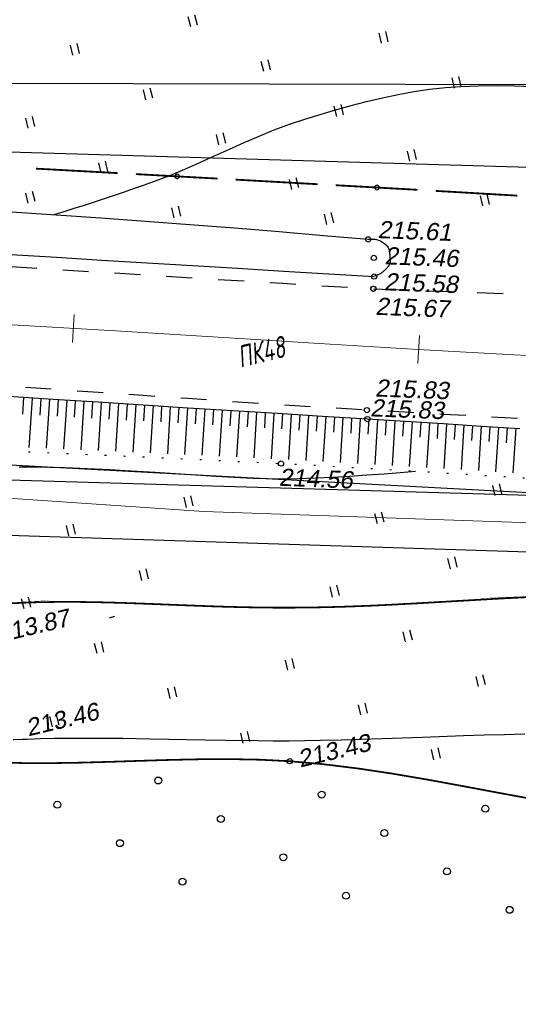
# Model space of a CAD drawing. Header units: millimetres. Extents: x -10 to 1169, y 1 to 1686.
# Tile 26 of 224: x 512 to 541, y 71 to 128. Entities that reach past the tile are written whole.
import ezdxf
from ezdxf.enums import TextEntityAlignment as Align
from ezdxf.lldxf.tags import DXFTag

# ---------------------------------------------------------------- set-up
doc = ezdxf.new("R2010")
doc.units = ezdxf.units.MM
for name, pattern in [('ADOT1', [1, 0, -1]), ('AHIDDEN1', [2, 0.5, -1.5]), ('AHIDDEN2', [3, 1.5, -1.5]), ('PHANTOM2', [1.25, 0.625, -0.125, 0.125, -0.125, 0.125, -0.125])]:
    doc.linetypes.add(name, pattern=pattern)
for name, color, linetype in [('CONTURS', 7, 'Continuous'), ('GPR_PICK', 7, 'Continuous'), ('IZOLINES', 32, 'Continuous'), ('PDIGIT', 170, 'Continuous'), ('PICK-H', 7, 'Continuous'), ('PICKETS', 7, 'Continuous'), ('ОБЪЕКТЫ_АВТОДОРОГ', 7, 'Continuous'), ('УЧАСТКИ', 7, 'Continuous')]:
    doc.layers.add(name, color=color, linetype=linetype)
doc.layers.add('СВЯЗЬ', color=170, linetype='Связь', lineweight=30)
doc.styles.add('GPR', font='isocpeui.ttf', dxfattribs={"width": 0.8})
doc.styles.get("Standard").update_dxf_attribs({"font": 'arial.ttf'})
tags = doc.linetypes.add('газ', pattern='A,42.7,-5.08,["Г",Standard,S=2.54,R=0,X=-2.54,Y=-1.27],-3.81', length=51.59).pattern_tags.tags
tags[6] = DXFTag(74, 10)
doc.linetypes.add('Связь', pattern='A,12.5,[130,ltypeshp.shx,S=1,R=-30,X=0,Y=0.9],1,[130,ltypeshp.shx,S=1,R=-30,X=0,Y=0.9],1,[130,ltypeshp.shx,S=1,R=-30,X=0,Y=0.9],4.5', length=19)

# ---------------------------------------------------------------- blocks, each defined once
blk = doc.blocks.new('401')
at = {"layer": 'CONTURS'}
for p, q in [((0, 0), (0, 1.2)), ((0.8, 0), (0.8, 1.2))]:
    blk.add_line(p, q, dxfattribs=at)
blk = doc.blocks.new('133')
at = {"layer": 'CONTURS', "color": 7, "linetype": 'Continuous', "const_width": 0.2}
for points in [[(-11, 0), (-2, 0)], [(0, 0), (9, 0)]]:
    blk.add_lwpolyline(points, dxfattribs=at)
at = {"layer": 'CONTURS', "color": 7, "linetype": 'Continuous', "const_width": 0.5}
blk.add_lwpolyline([(-6.79, 0, 1), (-6.29, 0, 1)], format="xyb", close=True, dxfattribs=at)
blk = doc.blocks.new('373')
at = {"layer": 'CONTURS'}
blk.add_circle((0, 0), 0.4, dxfattribs=at)
blk = doc.blocks.new('пкк')
at = {"layer": 'ОБЪЕКТЫ_АВТОДОРОГ', "lineweight": 15, "ltscale": 200}
blk.add_line((-0.011, -0.822), (-0.008, 0.805), dxfattribs=at)

msp = doc.modelspace()

# ---------------------------------------------------------------- linework, layer by layer
at = {"layer": 'CONTURS', "lineweight": -2}
for p, q in [((512.01723, 106.1058), (511.95551, 105.15082)), ((512.51619, 106.07359), (512.33197, 103.21989)), ((513.01516, 106.04138), (512.95406, 105.09371)), ((513.51412, 106.00917), (513.33174, 103.1769)), ((514.01309, 105.97713), (513.95261, 105.03656)), ((514.51206, 105.9451), (514.33158, 103.13391)), ((515.01104, 105.91311), (514.95117, 104.97937)), ((515.51001, 105.88113), (515.3313, 103.08985)), ((516.00899, 105.84919), (515.94972, 104.92206)), ((516.50797, 105.81724), (516.33106, 103.04577)), ((517.00696, 105.78549), (516.94826, 104.86474)), ((517.50595, 105.75373), (517.33066, 103.00071)), ((518.00494, 105.72198), (517.94678, 104.80736)), ((518.50393, 105.69022), (518.33024, 102.95553)), ((519.00293, 105.6586), (518.9453, 104.7499)), ((519.50193, 105.62697), (519.32981, 102.90948)), ((520.00094, 105.59544), (519.94381, 104.69241)), ((520.49994, 105.56392), (520.32931, 102.8632)), ((520.99895, 105.53239), (520.94231, 104.63482)), ((521.49795, 105.50086), (521.32875, 102.81616)), ((521.99697, 105.46955), (521.94081, 104.57719)), ((522.49599, 105.43825), (522.32825, 102.76878)), ((522.99501, 105.40695), (522.93932, 104.51955)), ((523.49403, 105.37565), (523.32765, 102.72074)), ((523.99305, 105.34443), (523.93782, 104.46179)), ((524.49208, 105.31322), (524.32706, 102.67226)), ((524.99111, 105.28214), (524.9363, 104.40401)), ((525.49014, 105.25107), (525.32633, 102.62323)), ((525.98918, 105.21999), (525.93476, 104.34614)), ((526.48821, 105.18892), (526.32553, 102.57366)), ((526.98726, 105.15803), (526.93321, 104.28811)), ((527.4863, 105.12713), (527.32469, 102.52289)), ((527.98535, 105.09628), (527.93162, 104.22974)), ((528.4844, 105.06544), (528.32364, 102.47041)), ((528.98345, 105.03463), (528.92999, 104.17113)), ((529.4825, 105.00383), (529.32252, 102.41785)), ((529.98156, 104.97321), (529.92828, 104.11202)), ((530.48062, 104.94259), (530.32094, 102.36142)), ((530.97968, 104.91197), (530.92647, 104.05239)), ((531.47874, 104.88135), (531.31915, 102.30501)), ((531.97779, 104.85056), (531.92455, 103.99235)), ((532.47684, 104.81977), (532.31699, 102.24685)), ((532.97589, 104.78886), (532.92254, 103.93166)), ((533.47493, 104.75795), (533.31469, 102.18766)), ((533.97396, 104.72681), (533.92046, 103.8705)), ((534.47299, 104.69568), (534.3122, 102.12809)), ((534.972, 104.66418), (534.91834, 103.80868)), ((535.47101, 104.63268), (535.30983, 102.06726)), ((535.97001, 104.60114), (535.91624, 103.74637)), ((536.46901, 104.56959), (536.3076, 102.00642)), ((536.968, 104.53784), (536.91421, 103.68382)), ((537.46699, 104.50609), (537.30562, 101.94516)), ((537.96599, 104.47434), (537.91224, 103.62105)), ((538.46498, 104.44259), (538.30389, 101.88381)), ((538.96397, 104.41091), (538.91038, 103.55837)), ((539.46297, 104.37924), (539.30248, 101.82275)), ((539.96196, 104.34757), (539.90862, 103.49585)), ((540.46096, 104.3159), (540.30137, 101.76204))]:
    msp.add_line(p, q, dxfattribs=at)
at = {"layer": 'CONTURS', "color": 1, "linetype": 'газ', "lineweight": 15}
for p, q in [((508.55835, 100.46457), (522.43875, 99.52462)), ((522.43875, 99.52462), (597.27755, 96.92495))]:
    msp.add_line(p, q, dxfattribs=at)
at = {"layer": 'CONTURS', "linetype": 'Continuous', "flags": 128}
for points in [[(504.53284, 117.22907), (506.1706, 117.14193), (508.74881, 116.98745), (511.32656, 116.82501), (513.90384, 116.65462), (516.48067, 116.47628), (519.05703, 116.28998), (521.63292, 116.09573), (524.20836, 115.89353), (526.78333, 115.68337), (529.35784, 115.46525), (531.93188, 115.23918)], [(531.93188, 115.23918), (532.00452, 115.24833), (532.07568, 115.2539), (532.14535, 115.25591), (532.21353, 115.25435), (532.28023, 115.24922), (532.34544, 115.24052), (532.40916, 115.22826), (532.4714, 115.21243), (532.53215, 115.19303), (532.59141, 115.17006), (532.64837, 115.14412), (532.70584, 115.11423), (532.76302, 115.08067), (532.81908, 115.04369), (532.87322, 115.00358), (532.92462, 114.9606), (532.97247, 114.91503), (533.01597, 114.86713), (533.05428, 114.81719), (533.08662, 114.76546), (533.10937, 114.71858), (533.12792, 114.66872), (533.14276, 114.6164), (533.1544, 114.56211), (533.16335, 114.50638), (533.1701, 114.4497), (533.17516, 114.3926), (533.17904, 114.33556), (533.18225, 114.27912), (533.18527, 114.22377), (533.18829, 114.17908), (533.19192, 114.13351), (533.19552, 114.08742), (533.19845, 114.04114), (533.20007, 113.99504), (533.19974, 113.94946), (533.19684, 113.90477), (533.19072, 113.8613), (533.18074, 113.81941), (533.16626, 113.77945), (533.15317, 113.75255), (533.13784, 113.72631), (533.12061, 113.70068), (533.10179, 113.67561), (533.08171, 113.65105), (533.06069, 113.62696), (533.03905, 113.60329), (533.01713, 113.57999), (532.99524, 113.557), (532.97371, 113.53429), (532.9454, 113.50477), (532.91636, 113.47569), (532.88659, 113.44714), (532.85614, 113.41923), (532.82501, 113.39205), (532.79322, 113.36569), (532.76081, 113.34026), (532.72777, 113.31585), (532.69414, 113.29256), (532.65994, 113.27048), (532.62741, 113.25086), (532.59433, 113.2321), (532.5607, 113.21421), (532.52654, 113.19718), (532.49182, 113.18102), (532.45657, 113.16572), (532.42077, 113.15129), (532.38443, 113.13772), (532.34754, 113.12502), (532.31011, 113.11319)], [(505.13008, 114.74184), (506.06135, 114.6845), (508.68282, 114.52341), (511.30432, 114.3627), (513.92584, 114.20236), (516.54739, 114.0424), (519.16895, 113.8828), (521.79054, 113.72358), (524.41216, 113.56473), (527.03379, 113.40625), (529.65545, 113.24814), (532.27713, 113.0904)], [(540.69319, 104.30116), (538.49215, 104.44086), (536.29114, 104.58091), (534.0901, 104.71984), (531.88896, 104.85618), (529.29599, 105.01527), (526.70309, 105.17554), (524.11027, 105.33699), (521.51751, 105.49962), (518.92483, 105.66344), (516.33222, 105.82843), (513.73969, 105.9946), (511.14723, 106.16196)]]:
    msp.add_lwpolyline(points, dxfattribs=at)
at = {"layer": 'CONTURS', "linetype": 'AHIDDEN2', "flags": 128}
for points in [[(505.29828, 114.04134), (506.10363, 113.99018), (508.71629, 113.8267), (511.32899, 113.66385), (513.94172, 113.50161), (516.5545, 113.34), (519.16732, 113.179), (521.78017, 113.01863), (524.39306, 112.85887), (527.006, 112.69973), (529.61897, 112.54121), (532.23198, 112.38332)], [(576.54606, 103.68349), (574.27543, 103.71982), (572.00499, 103.76148), (569.73477, 103.80848), (567.46474, 103.8608), (565.19492, 103.91846), (562.92531, 103.98145), (560.65589, 104.04977), (558.38668, 104.12343), (556.11768, 104.20241), (553.84888, 104.28673), (551.6491, 104.3744), (549.44951, 104.46836), (547.25012, 104.56806), (545.05092, 104.67295), (542.85192, 104.78249), (540.6531, 104.89614), (538.45446, 105.01334), (536.25601, 105.13356), (534.05774, 105.25624), (531.85965, 105.38084), (529.27405, 105.5337), (526.68898, 105.69585), (524.10434, 105.86522), (521.51999, 106.0397), (518.93582, 106.21721), (516.35169, 106.39565), (513.7675, 106.57295), (511.18311, 106.747), (508.5984, 106.91571), (506.98512, 107.01636)]]:
    msp.add_lwpolyline(points, dxfattribs=at)
at = {"layer": 'CONTURS', "linetype": 'AHIDDEN2'}
msp.add_lwpolyline([(532.2424, 112.38273), (554.20767, 111.58112), (574.01559, 110.89396), (604.7953, 112.62435)], dxfattribs=at)
at = {"layer": 'CONTURS', "linetype": 'ADOT1', "flags": 128}
msp.add_lwpolyline([(507.91296, 103.15232), (508.04999, 103.14688), (510.14503, 103.06143), (512.23995, 102.97367), (514.33476, 102.8836), (516.42944, 102.79123), (518.52402, 102.69656), (520.61847, 102.59958), (522.71281, 102.50029), (524.80703, 102.39871), (526.90114, 102.29481), (529.28773, 102.16942), (531.67387, 102.03457), (534.05968, 101.89302), (536.4453, 101.74756), (538.83086, 101.60095), (541.21648, 101.45597), (543.60229, 101.31538), (545.98842, 101.18197), (548.375, 101.0585), (550.76216, 100.94775), (552.71308, 100.86029), (554.66442, 100.76922), (556.61607, 100.67787), (558.56794, 100.58959), (560.51993, 100.50769), (562.47194, 100.43553), (564.42388, 100.37643), (566.37565, 100.33372), (568.32715, 100.31075), (570.27828, 100.31084), (572.48528, 100.34734), (574.69176, 100.42255), (576.89787, 100.52826), (579.10374, 100.65627), (581.30954, 100.79839), (583.51541, 100.9464), (585.72149, 101.0921), (587.92794, 101.2273), (590.13489, 101.34379), (592.34251, 101.43337), (592.75051, 101.46851), (593.17944, 101.53787), (593.62035, 101.62667), (594.06426, 101.72015), (594.50219, 101.80353), (594.92519, 101.86205), (595.32428, 101.88093), (595.69048, 101.84541), (596.01484, 101.74072), (596.28837, 101.55209), (596.3947, 101.42052), (596.48107, 101.25836), (596.55305, 101.07379), (596.61622, 100.875), (596.67616, 100.67016), (596.73846, 100.46745), (596.80869, 100.27507), (596.89244, 100.10118), (596.99528, 99.95398), (597.1228, 99.84164), (597.24253, 99.77526), (597.37501, 99.72177), (597.51793, 99.6799), (597.66898, 99.64841), (597.82584, 99.62604), (597.9862, 99.61153), (598.14776, 99.60363), (598.3082, 99.60109), (598.46521, 99.60266), (598.61648, 99.60707), (598.79921, 99.62168), (598.9813, 99.65057), (599.1628, 99.6914), (599.34375, 99.74189), (599.5242, 99.79972), (599.70418, 99.86258), (599.88375, 99.92817), (600.06294, 99.99417), (600.24179, 100.05829), (600.42036, 100.11821), (600.68344, 100.22106), (600.95492, 100.35632), (601.23084, 100.51116), (601.50727, 100.67276), (601.78025, 100.82828), (602.04585, 100.96489), (602.30011, 101.06976), (602.5391, 101.13004), (602.75886, 101.13292), (602.95545, 101.06555), (603.0647, 100.98535), (603.16617, 100.87958), (603.26091, 100.75262), (603.34997, 100.60882), (603.4344, 100.45254), (603.51524, 100.28814), (603.59357, 100.11999), (603.67041, 99.95243), (603.74684, 99.78984), (603.82389, 99.63657), (604.02636, 99.24415), (604.22278, 98.84247), (604.41032, 98.43296), (604.58617, 98.01708), (604.74748, 97.59626), (604.89145, 97.17194), (605.01523, 96.74557), (605.116, 96.3186), (605.19094, 95.89246), (605.23723, 95.46859), (605.24906, 94.96564), (605.21534, 94.45738), (605.14234, 93.94543), (605.03634, 93.43141), (604.90362, 92.91695), (604.75045, 92.40367), (604.58311, 91.89318), (604.40788, 91.38711), (604.23104, 90.88709), (604.05886, 90.39474), (603.74089, 89.54109), (603.38136, 88.70017), (602.9848, 87.8717), (602.55571, 87.05538), (602.09861, 86.25092), (601.61802, 85.45803), (601.11846, 84.67643), (600.60444, 83.90582), (600.08048, 83.14592), (599.55109, 82.39643), (599.13602, 81.82414), (598.7114, 81.25848), (598.27724, 80.69945), (597.83354, 80.14705), (597.38029, 79.60128), (596.91749, 79.06215), (596.44515, 78.52965), (595.96326, 78.00377), (595.47183, 77.48454), (594.92872, 76.92883)], dxfattribs=at)
at = {"layer": 'CONTURS', "linetype": 'AHIDDEN1', "const_width": 0.1, "flags": 128}
for points in [[(400.06581, 95.56067), (402.79846, 95.25722), (405.53191, 94.97482), (408.26617, 94.71349), (411.00122, 94.4732), (413.73708, 94.25398), (416.47373, 94.05581), (419.21119, 93.8787), (421.94945, 93.72265), (424.6885, 93.58765), (427.42836, 93.4737), (430.12772, 93.39814), (432.82867, 93.36798), (435.53085, 93.37251), (438.23393, 93.40104), (440.93755, 93.44284), (443.64137, 93.48721), (446.34504, 93.52345), (449.04821, 93.54085), (451.75053, 93.5287), (454.45167, 93.47628), (456.5444, 93.40379), (458.63658, 93.30826), (460.72835, 93.19562), (462.81984, 93.07183), (464.91119, 92.94283), (467.00255, 92.81455), (469.09404, 92.69295), (471.18581, 92.58395), (473.27799, 92.49351), (475.37072, 92.42756), (477.98551, 92.4087), (480.60421, 92.4646), (483.22528, 92.57031), (485.84722, 92.70089), (488.46851, 92.83141), (491.08762, 92.93691), (493.70303, 92.99247), (496.31324, 92.97314), (498.91672, 92.85398), (501.51195, 92.61004), (502.0977, 92.56794), (502.73447, 92.56415), (503.40032, 92.58095), (504.07327, 92.60062), (504.73136, 92.60545), (505.35264, 92.57772), (505.91514, 92.49971), (506.3969, 92.35371), (506.77596, 92.122), (507.03036, 91.78687), (507.11121, 91.56104), (507.16035, 91.30493), (507.18249, 91.02399), (507.1823, 90.72368), (507.16446, 90.40943), (507.13367, 90.08671), (507.09459, 89.76096), (507.05193, 89.43762), (507.01036, 89.12215), (506.97456, 88.81999), (506.91018, 88.44753), (506.80357, 88.05441), (506.66952, 87.64986), (506.52284, 87.24314), (506.37832, 86.84347), (506.25076, 86.4601), (506.15496, 86.10227), (506.10572, 85.77922), (506.11785, 85.50019), (506.20613, 85.27443), (506.40047, 85.09357), (506.68191, 84.97842), (507.03508, 84.91754), (507.44461, 84.89949), (507.89515, 84.91285), (508.37131, 84.94616), (508.85774, 84.988), (509.33908, 85.02692), (509.79995, 85.0515), (510.22499, 85.05029), (511.94173, 85.00059), (512.27177, 84.99974)], [(512.27177, 84.99974), (513.66052, 84.99613), (515.38065, 85.02455), (517.10145, 85.07348), (518.82222, 85.13055), (520.54226, 85.18342), (522.26089, 85.21971), (523.97742, 85.22707), (525.69115, 85.19312), (527.40139, 85.10551), (529.3925, 84.92832), (531.378, 84.68328), (533.35921, 84.38498), (535.33743, 84.048), (537.31397, 83.68691), (539.29012, 83.3163), (541.26721, 82.95074), (543.24654, 82.60481), (545.22941, 82.2931), (547.21713, 82.03017), (548.72626, 81.85958), (550.23695, 81.70095), (551.74897, 81.55277), (553.26211, 81.41358), (554.77612, 81.28187), (556.2908, 81.15617), (557.80592, 81.03498), (559.32124, 80.91683), (560.83656, 80.80022), (562.35165, 80.68367), (562.71008, 80.67014), (563.08422, 80.67745), (563.46734, 80.69676), (563.85271, 80.71921), (564.23362, 80.73594), (564.60334, 80.7381), (564.95513, 80.71683), (565.28229, 80.66328), (565.57807, 80.5686), (565.83577, 80.42393), (566.07588, 80.20659), (566.29091, 79.93063), (566.48065, 79.60683), (566.64489, 79.24595), (566.78342, 78.85877), (566.89602, 78.45607), (566.98249, 78.04863), (567.04262, 77.64721), (567.07619, 77.2626), (567.083, 76.90556), (567.04903, 76.44076), (566.96537, 75.98057), (566.83201, 75.52498), (566.64897, 75.07401), (566.41624, 74.62764), (566.13382, 74.18587), (565.80171, 73.74872), (565.41991, 73.31617), (564.98843, 72.88824), (564.50725, 72.46491)]]:
    msp.add_lwpolyline(points, dxfattribs=at)
at = {"layer": 'IZOLINES'}
for points in [[(513.78084, 116.67858), (514.36752, 116.85559), (514.95299, 117.03589), (515.53723, 117.21948), (516.12026, 117.40635), (516.70207, 117.5965), (517.28266, 117.78994), (517.86204, 117.98666), (518.4402, 118.18666), (519.01714, 118.38995), (519.59286, 118.59652), (520.46993, 118.93075), (521.33852, 119.28983), (522.20104, 119.66641), (523.05989, 120.05317), (523.91749, 120.44276), (524.77622, 120.82785), (525.63851, 121.20109), (526.50674, 121.55516), (527.38334, 121.8827), (528.2707, 122.17638), (529.15448, 122.44489), (530.0461, 122.70749), (530.94434, 122.95976), (531.84797, 123.1973), (532.75578, 123.41567), (533.66655, 123.61048), (534.57906, 123.7773), (535.49209, 123.91171), (536.40441, 124.0093), (537.31482, 124.06566), (538.32109, 124.09786), (539.35011, 124.11381), (540.39259, 124.1047), (541.43927, 124.06171)], [(511.76789, 102.09397), (512.64272, 102.09519), (513.51742, 102.08448), (514.3919, 102.06329), (515.26608, 102.03299), (516.13992, 101.99485), (517.01344, 101.95012), (517.88666, 101.90002), (519.63238, 101.78866), (523.12336, 101.5588), (524.19451, 101.49851), (525.28875, 101.44898), (525.30078, 101.44852), (525.30079, 101.44852), (525.30079, 101.44852), (525.3008, 101.44852), (525.30061, 101.44843), (526.11422, 101.42369), (526.52064, 101.41656), (526.92685, 101.41383), (526.92678, 101.41386), (527.42152, 101.41685), (527.91616, 101.42615), (528.41066, 101.4406), (528.905, 101.45933), (529.89318, 101.50715), (530.88072, 101.56599), (531.8677, 101.6334), (532.85418, 101.70753), (533.78784, 101.78257), (534.67626, 101.85736)], [(517.26717, 93.46844), (516.9692, 93.37426)], [(511.94154, 86.37503), (512.20968, 86.3861), (513.0029, 86.41079), (513.79628, 86.42815), (514.58977, 86.43886), (515.3833, 86.44365), (516.17683, 86.44324), (517.76378, 86.42977), (519.35057, 86.40436), (522.52391, 86.34052), (523.70612, 86.3191), (523.70278, 86.3186), (525.53537, 86.29571), (526.45129, 86.29076), (527.36694, 86.29217), (527.36684, 86.29265), (528.26669, 86.30075), (529.18182, 86.31603), (529.18655, 86.31612), (529.1863, 86.31596), (530.36771, 86.34359), (531.54893, 86.37783), (532.72998, 86.41713), (535.09179, 86.50414), (537.45363, 86.58999), (538.63474, 86.62723), (539.81602, 86.65746), (540.99748, 86.67801)], [(511.41673, 86.35336), (511.94154, 86.37503)]]:
    msp.add_lwpolyline(points, dxfattribs=at)
at = {"layer": 'IZOLINES', "const_width": 0.1}
msp.add_lwpolyline([(510.98149, 94.20164), (511.68166, 94.24121), (511.66894, 94.23982), (512.15164, 94.26211), (512.63454, 94.2791), (513.11756, 94.29178), (514.08375, 94.30525), (515.04996, 94.30464), (516.01605, 94.29217), (516.98193, 94.27006), (517.9476, 94.2405), (518.91309, 94.20566), (520.84377, 94.12855), (522.77457, 94.05485), (523.74017, 94.02391), (524.70592, 93.99905), (525.67181, 93.98159), (526.40776, 93.97387), (527.14345, 93.97132), (527.14337, 93.97143), (527.97673, 93.97486), (528.81001, 93.98526), (529.64316, 94.00232), (530.47614, 94.02568), (531.30893, 94.05481), (532.14151, 94.08908), (532.97389, 94.12777), (534.63811, 94.21538), (536.30186, 94.3113), (539.62937, 94.5028), (541.39921, 94.59113), (541.38865, 94.59105), (542.42037, 94.63424)], dxfattribs=at)
at = {"layer": 'PICK-H', "color": 7, "lineweight": -2}
msp.add_circle((532.23198, 112.38332), 0.15, dxfattribs=at)
at = {"layer": 'PICKETS', "color": 7, "lineweight": -2}
for centre in [(531.93188, 115.23918), (532.26464, 114.17034), (532.27713, 113.0904), (532.2424, 112.38273), (531.85965, 105.38084), (531.88896, 104.85618), (526.90114, 102.29481), (527.40139, 85.10551)]:
    msp.add_circle(centre, 0.15, dxfattribs=at)
at = {"layer": 'ОБЪЕКТЫ_АВТОДОРОГ', "color": 0, "linetype": 'PHANTOM2', "lineweight": 15, "ltscale": 200}
msp.add_lwpolyline([(511.36061, 110.31173), (517.33384, 109.94726), (523.25937, 109.58359), (529.09966, 109.22749), (534.81716, 108.88577), (540.37435, 108.56521), (545.73367, 108.2726), (550.8576, 108.01473), (555.70859, 107.7984), (560.25912, 107.62862), (564.52173, 107.50331), (568.51898, 107.41861), (572.27344, 107.37066), (575.80765, 107.35562), (579.14418, 107.36961), (582.3056, 107.40879), (585.31444, 107.4693)], dxfattribs=at)
at = {"layer": 'СВЯЗЬ', "linetype": 'Связь', "lineweight": 30}
msp.add_lwpolyline([(1003.57598, 202.84445), (1000.59835, 168.59492), (871.56058, 145.36788), (758.87955, 121.88941), (650.69119, 102.74815), (634.99227, 95.47123), (608.47044, 71.07046), (595.48159, 81.85251), (592.27086, 95.54863), (488.2796, 98.86568), (399.41933, 99.46973), (387.05474, 101.26013), (366.57294, 107.95059), (359.87152, 108.23329), (347.43397, 102.66207), (313.42841, 119.67044), (255.91181, 144.33086), (205.82837, 165.32708), (141.73238, 199.93614), (116.10181, 212.96805)], dxfattribs=at)
at = {"layer": 'УЧАСТКИ', "color": 6, "linetype": 'Continuous', "lineweight": -2}
for p, q in [((502.84179, 124.27158), (587.17476, 124.07061)), ((589.86353, 117.96977), (503.75173, 120.48204)), ((508.09792, 102.38203), (550.80243, 100.11617)), ((508.32482, 101.43711), (590.7494, 99.03321))]:
    msp.add_line(p, q, dxfattribs=at)

# ---------------------------------------------------------------- block references
at = {"layer": 'CONTURS', "lineweight": -2}
for name, p, xscale, yscale, zscale, rotation in [('401', (521.67844, 127.51001), 0.4999999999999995, 0.4999999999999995, 0.4999999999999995, 13.50227474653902), ('401', (532.70542, 126.55833), 0.4999999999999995, 0.4999999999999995, 0.4999999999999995, 13.50227474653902), ('401', (514.87192, 125.87563), 0.4999999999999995, 0.4999999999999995, 0.4999999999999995, 13.50227474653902), ('401', (525.8989, 124.92395), 0.4999999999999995, 0.4999999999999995, 0.4999999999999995, 13.50227474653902), ('401', (536.92588, 123.97227), 0.4999999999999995, 0.4999999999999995, 0.4999999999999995, 13.50227474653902), ('401', (519.09237, 123.28956), 0.4999999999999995, 0.4999999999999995, 0.4999999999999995, 13.50227474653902), ('401', (530.11935, 122.33788), 0.4999999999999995, 0.4999999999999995, 0.4999999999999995, 13.50227474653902), ('401', (512.28585, 121.65517), 0.4999999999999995, 0.4999999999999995, 0.4999999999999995, 13.50227474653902), ('401', (523.31283, 120.70349), 0.4999999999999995, 0.4999999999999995, 0.4999999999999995, 13.50227474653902), ('401', (534.33981, 119.75181), 0.4999999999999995, 0.4999999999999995, 0.4999999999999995, 13.50227474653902), ('133', (517.4579, 119.06229), 0.5259477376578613, 0.5, 0.5259477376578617, 176.8608508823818), ('401', (516.5063, 119.0691), 0.4999999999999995, 0.4999999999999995, 0.4999999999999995, 13.50227474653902), ('133', (529.0105, 118.42182), 0.5259016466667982, 0.5, 0.5259016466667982, 176.7927121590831), ('401', (527.53329, 118.11742), 0.4999999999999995, 0.4999999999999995, 0.4999999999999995, 13.50227474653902), ('133', (540.56067, 117.7608), 0.52583247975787, 0.5, 0.52583247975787, 176.6563830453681), ('401', (512.29207, 117.32442), 0.4999999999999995, 0.4999999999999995, 0.4999999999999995, 13.50227474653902), ('401', (538.56027, 117.16574), 0.4999999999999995, 0.4999999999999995, 0.4999999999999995, 13.50227474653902), ('401', (520.72676, 116.48303), 0.4999999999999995, 0.4999999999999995, 0.4999999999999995, 13.50227474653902), ('401', (529.55479, 116.10246), 0.4999999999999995, 0.4999999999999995, 0.4999999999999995, 13.50227474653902), ('401', (539.2737, 100.44206), 0.4999999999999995, 0.4999999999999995, 0.4999999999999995, 13.50227474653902), ('401', (521.44019, 99.75936), 0.4999999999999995, 0.4999999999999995, 0.4999999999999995, 13.50227474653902), ('401', (532.46717, 98.80768), 0.4999999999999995, 0.4999999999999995, 0.4999999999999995, 13.50227474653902), ('401', (514.63367, 98.12497), 0.4999999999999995, 0.4999999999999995, 0.4999999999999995, 13.50227474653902), ('401', (536.68763, 96.22161), 0.4999999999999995, 0.4999999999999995, 0.4999999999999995, 13.50227474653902), ('401', (518.85412, 95.5389), 0.4999999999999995, 0.4999999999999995, 0.4999999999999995, 13.50227474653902), ('401', (529.8811, 94.58722), 0.4999999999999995, 0.4999999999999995, 0.4999999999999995, 13.50227474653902), ('401', (512.0476, 93.90451), 0.4999999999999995, 0.4999999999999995, 0.4999999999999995, 13.50227474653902), ('401', (534.10156, 92.00115), 0.4999999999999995, 0.4999999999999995, 0.4999999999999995, 13.50227474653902), ('401', (516.26805, 91.31844), 0.4999999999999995, 0.4999999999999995, 0.4999999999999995, 13.50227474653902), ('401', (527.29503, 90.36676), 0.4999999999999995, 0.4999999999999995, 0.4999999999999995, 13.50227474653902), ('401', (538.32201, 89.41508), 0.4999999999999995, 0.4999999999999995, 0.4999999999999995, 13.50227474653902), ('401', (520.48851, 88.73238), 0.4999999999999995, 0.4999999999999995, 0.4999999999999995, 13.50227474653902), ('401', (531.51549, 87.7807), 0.4999999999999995, 0.4999999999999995, 0.4999999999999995, 13.50227474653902), ('401', (513.68199, 87.09799), 0.4999999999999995, 0.4999999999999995, 0.4999999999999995, 13.50227474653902), ('401', (524.70897, 86.14631), 0.4999999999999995, 0.4999999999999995, 0.4999999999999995, 13.50227474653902), ('401', (535.73595, 85.19463), 0.4999999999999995, 0.4999999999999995, 0.4999999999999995, 13.50227474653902), ('373', (519.80357, 83.99196), 0.4999999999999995, 0.4999999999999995, 0.4999999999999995, 13.50227474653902), ('373', (529.25526, 83.17624), 0.4999999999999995, 0.4999999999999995, 0.4999999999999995, 13.50227474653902), ('373', (513.9694, 82.59106), 0.4999999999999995, 0.4999999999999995, 0.4999999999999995, 13.50227474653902), ('373', (538.70696, 82.36051), 0.4999999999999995, 0.4999999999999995, 0.4999999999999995, 13.50227474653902), ('373', (523.4211, 81.77533), 0.4999999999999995, 0.4999999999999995, 0.4999999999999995, 13.50227474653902), ('373', (532.8728, 80.95961), 0.4999999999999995, 0.4999999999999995, 0.4999999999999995, 13.50227474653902), ('373', (517.58694, 80.37443), 0.4999999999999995, 0.4999999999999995, 0.4999999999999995, 13.50227474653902), ('373', (527.03863, 79.5587), 0.4999999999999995, 0.4999999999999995, 0.4999999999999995, 13.50227474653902), ('373', (536.49033, 78.74298), 0.4999999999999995, 0.4999999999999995, 0.4999999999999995, 13.50227474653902), ('373', (521.20447, 78.1578), 0.4999999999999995, 0.4999999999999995, 0.4999999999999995, 13.50227474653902), ('373', (530.65617, 77.34207), 0.4999999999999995, 0.4999999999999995, 0.4999999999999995, 13.50227474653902), ('373', (540.10787, 76.52635), 0.4999999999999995, 0.4999999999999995, 0.4999999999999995, 13.50227474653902)]:
    msp.add_blockref(name, p, dxfattribs=dict(at, xscale=xscale, yscale=yscale, zscale=zscale, rotation=rotation))
at = {"layer": 'ОБЪЕКТЫ_АВТОДОРОГ', "color": 0, "linetype": 'PHANTOM2', "lineweight": 15}
for p, rotation in [((514.90093, 110.09571), 356.5083476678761), ((534.86413, 108.88306), 356.6985988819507)]:
    msp.add_blockref('пкк', p, dxfattribs=dict(at, rotation=rotation))

# ---------------------------------------------------------------- texts
at = {"layer": 'GPR_PICK', "style": 'GPR', "width": 0.7}
msp.add_text('ПК48', height=1.25, rotation=13.502275, dxfattribs=at).set_placement((525.89421, 108.13844), align=Align.CENTER)
at = {"layer": 'PDIGIT', "color": 7, "lineweight": -2, "oblique": 10}
for s, rotation, p in [('215.61', 357.735208, (532.47415, 115.31315)), ('215.46', 357.735208, (532.86756, 113.8009)), ('215.58', 357.735208, (532.84366, 112.30005)), ('215.67', 357.735208, (532.33763, 110.88385)), ('215.83', 357.735208, (532.32222, 106.16841)), ('215.83', 357.735208, (532.04306, 105.02014)), ('214.56', 357.735208, (526.7607, 101.01412)), ('213.87', 13.502275, (510.60448, 91.9411)), ('213.46', 13.502275, (512.29378, 86.53783)), ('213.43', 13.502275, (528.00431, 84.73607))]:
    msp.add_text(s, height=1, rotation=rotation, dxfattribs=at).set_placement(p)

doc.saveas('drawing.dxf')
